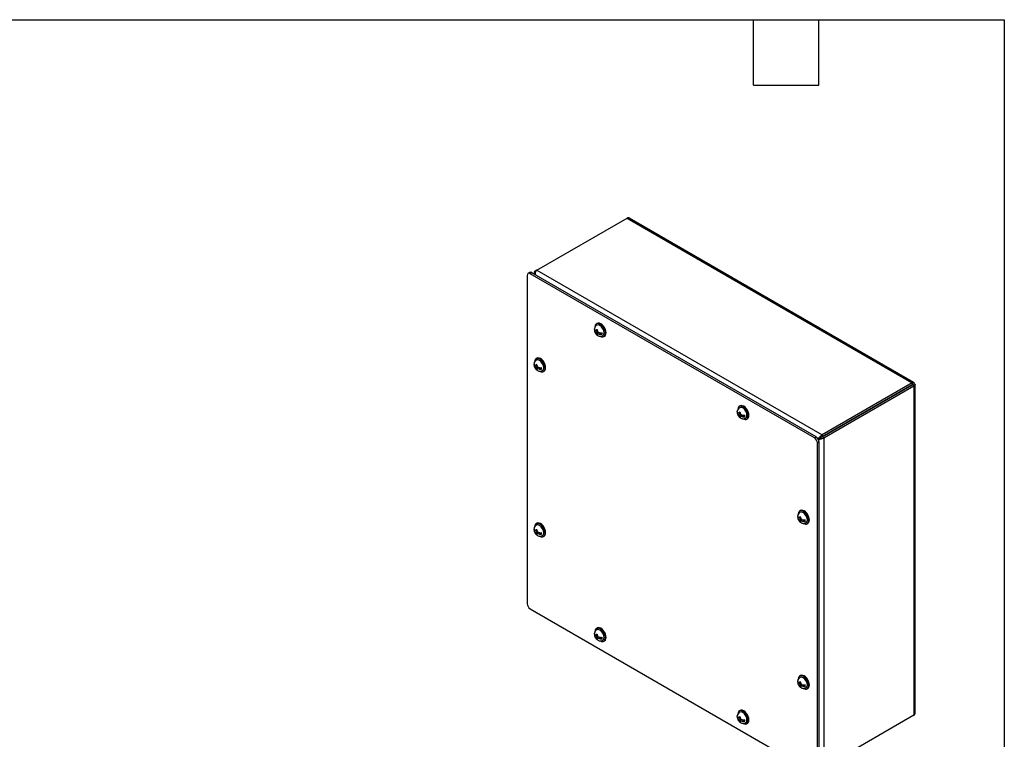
# Model space of a CAD drawing. Header units: inches. Extents: x 0 to 68, y 0.1 to 52.
# Tile 8 of 8: x 38.8 to 68, y 30.6 to 52. Entities that reach past the tile are written whole.
import ezdxf

# ---------------------------------------------------------------- set-up
doc = ezdxf.new("R2010")
doc.units = ezdxf.units.IN
doc.header["$MEASUREMENT"] = 0
for name, color, linetype in [('COM71428-11', 7, 'CONTINUOUS'), ('COM71429-7', 7, 'CONTINUOUS'), ('SCS19475', 7, 'CONTINUOUS'), ('WAM87960', 7, 'CONTINUOUS')]:
    doc.layers.add(name, color=color, linetype=linetype)
doc.layers.add('TEXT', color=140, linetype='CONTINUOUS', lineweight=25)

msp = doc.modelspace()

# ---------------------------------------------------------------- linework, layer by layer
at = {"layer": 'COM71428-11', "color": 7, "linetype": 'Continuous'}
for p, q in [((54.132, 44.532), (56.808, 46.076)), ((56.808, 46.076), (65.279, 41.185)), ((65.321, 41.198), (56.874, 46.074)), ((54.049, 44.449), (54.049, 44.415)), ((54.132, 44.532), (54.081, 44.502)), ((54.081, 44.502), (54.097, 44.493)), ((54.132, 44.532), (62.604, 39.64)), ((54.081, 44.436), (54.051, 44.433)), ((65.279, 41.185), (62.604, 39.64)), ((62.604, 39.582), (65.279, 41.126)), ((65.279, 41.126), (62.604, 39.582)), ((62.655, 39.552), (65.33, 41.097)), ((65.279, 41.185), (65.279, 41.126)), ((65.279, 41.126), (65.33, 41.156)), ((65.279, 41.126), (65.279, 41.126)), ((65.279, 41.126), (65.279, 41.126)), ((65.33, 41.097), (65.279, 41.126)), ((65.33, 41.097), (65.33, 31.315)), ((65.362, 31.373), (65.362, 41.126)), ((62.465, 39.544), (62.492, 39.529)), ((62.481, 39.522), (62.492, 39.529)), ((62.491, 39.505), (62.502, 39.511)), ((62.528, 39.55), (62.492, 39.529)), ((62.538, 39.532), (62.502, 39.511)), ((62.502, 39.511), (62.502, 39.48)), ((62.571, 39.563), (62.529, 39.571)), ((62.556, 39.56), (62.571, 39.563)), ((62.571, 39.563), (62.557, 39.522)), ((62.561, 39.551), (62.571, 39.563)), ((62.604, 39.64), (62.604, 39.582)), ((62.655, 39.552), (62.604, 39.582)), ((62.655, 39.552), (62.655, 29.77)), ((65.33, 31.315), (62.655, 29.77))]:
    msp.add_line(p, q, dxfattribs=at)
for centre, radius, start, end in [((54.11, 44.449), 0.0604, 118.3274, 195.4354), ((54.199, 44.431), 0.12, 123.7703, 171.4962), ((54.279, 44.445), 0.199, 178.7849, 195.2998), ((54.183, 44.46), 0.134, 191.877, 202.7404), ((62.667, 39.414), 0.209, 131.1967, 146.6868), ((62.49, 39.72), 0.209, 273.3132, 288.8033), ((62.575, 39.467), 0.095, 101.0885, 119.9582), ((62.743, 39.415), 0.266, 121.7534, 143.8687), ((62.491, 39.614), 0.095, 300.0418, 318.9115), ((62.529, 39.786), 0.266, 276.1324, 298.2455), ((67.64, 30.821), 10.106, 119.8938, 120.1062)]:
    msp.add_arc(centre, radius, start, end, dxfattribs=at)
for points, knots in [([(56.874, 46.074), (56.874, 46.074), (56.874, 46.074), (56.87, 46.077), (56.865, 46.079), (56.854, 46.082), (56.849, 46.083), (56.832, 46.083), (56.82, 46.081), (56.808, 46.076)], [0.499644, 0.499644, 0.499644, 0.499644, 0.5, 0.5, 0.625, 0.625, 0.75, 0.75, 1, 1, 1, 1]), ([(65.279, 41.185), (65.283, 41.189), (65.287, 41.192), (65.295, 41.196), (65.299, 41.198), (65.306, 41.2), (65.309, 41.201), (65.315, 41.2), (65.318, 41.199), (65.323, 41.197), (65.325, 41.195), (65.329, 41.189), (65.33, 41.186), (65.333, 41.175), (65.332, 41.166), (65.33, 41.156)], [0, 0, 0, 0, 0.125, 0.125, 0.25, 0.25, 0.375, 0.375, 0.5, 0.5, 0.625, 0.625, 0.75, 0.75, 1, 1, 1, 1]), ([(65.279, 41.126), (65.281, 41.13), (65.282, 41.132), (65.284, 41.135), (65.284, 41.136), (65.285, 41.135), (65.284, 41.132), (65.279, 41.126)], [0, 0, 0, 0, 0.25, 0.25, 0.5, 0.5, 1, 1, 1, 1]), ([(65.279, 41.126), (65.283, 41.127), (65.285, 41.127), (65.287, 41.127), (65.288, 41.127), (65.288, 41.127)], [0, 0, 0, 0, 0.25, 0.25, 0.2753493, 0.2753493, 0.2753493, 0.2753493]), ([(65.33, 41.156), (65.335, 41.154), (65.34, 41.152), (65.348, 41.148), (65.351, 41.145), (65.356, 41.14), (65.358, 41.138), (65.361, 41.132), (65.362, 41.129), (65.362, 41.124), (65.361, 41.121), (65.358, 41.115), (65.356, 41.112), (65.348, 41.105), (65.34, 41.1), (65.33, 41.097)], [0, 0, 0, 0, 0.125, 0.125, 0.25, 0.25, 0.375, 0.375, 0.5, 0.5, 0.625, 0.625, 0.75, 0.75, 1, 1, 1, 1]), ([(62.604, 39.582), (62.599, 39.579), (62.593, 39.575), (62.582, 39.569), (62.576, 39.566), (62.571, 39.563)], [0, 0, 0, 0, 0.5, 0.5, 1, 1, 1, 1]), ([(65.33, 31.315), (65.335, 31.319), (65.34, 31.323), (65.348, 31.332), (65.351, 31.337), (65.356, 31.347), (65.358, 31.352), (65.361, 31.363), (65.362, 31.368), (65.362, 31.373)], [0, 0, 0, 0, 0.125, 0.125, 0.25, 0.25, 0.375, 0.375, 0.499644, 0.499644, 0.499644, 0.499644])]:
    msp.add_open_spline(points, degree=3, knots=knots, dxfattribs=at)
msp.add_open_spline([(65.29, 41.126), (65.29, 41.126), (65.286, 41.125), (65.279, 41.126)], degree=3, dxfattribs=at)
at = {"layer": 'COM71429-7', "color": 7, "linetype": 'Continuous'}
for p, q in [((53.92, 44.46), (53.869, 44.43)), ((53.982, 44.453), (53.931, 44.424)), ((62.424, 39.58), (53.982, 44.453)), ((53.843, 44.373), (53.843, 34.626)), ((62.373, 39.55), (53.931, 44.424)), ((62.373, 39.55), (62.424, 39.58)), ((62.512, 39.427), (62.461, 39.397)), ((62.461, 29.65), (62.461, 39.397)), ((62.512, 29.679), (62.512, 39.427)), ((53.931, 34.473), (62.373, 29.599))]:
    msp.add_line(p, q, dxfattribs=at)
for centre, major_axis, start_param, end_param in [((53.931, 44.322), (0.062, -0.108), 2.356194, 3.926991), ((53.982, 44.351), (0.063, -0.108), 2.356194, 3.141593), ((62.373, 39.448), (0.063, -0.108), 0.785398, 2.356194), ((62.424, 39.478), (-0.062, 0.108), 3.926991, 5.497787), ((53.931, 34.575), (-0.063, 0.108), 0.785398, 2.356194)]:
    msp.add_ellipse(centre, major_axis=major_axis, ratio=0.57735, start_param=start_param, end_param=end_param, dxfattribs=at)
at = {"layer": 'SCS19475', "color": 7, "linetype": 'Continuous'}
for p, q in [((55.843, 42.756), (55.856, 42.748)), ((55.902, 42.718), (55.872, 42.735)), ((55.902, 42.745), (55.902, 42.718)), ((55.923, 42.73), (55.902, 42.718)), ((55.902, 42.673), (55.941, 42.695)), ((55.905, 42.72), (55.923, 42.71)), ((55.923, 42.706), (55.923, 42.733)), ((55.952, 42.688), (55.923, 42.706)), ((55.872, 42.69), (55.902, 42.673)), ((55.902, 42.673), (55.902, 42.645)), ((55.923, 42.636), (55.905, 42.626)), ((55.965, 42.685), (55.923, 42.661)), ((55.923, 42.661), (55.952, 42.644)), ((55.923, 42.633), (55.923, 42.661)), ((55.944, 42.693), (55.944, 42.673)), ((55.972, 42.682), (56.067, 42.627)), ((54.049, 41.72), (54.062, 41.712)), ((54.107, 41.682), (54.078, 41.699)), ((54.078, 41.654), (54.107, 41.637)), ((54.107, 41.709), (54.107, 41.682)), ((54.129, 41.694), (54.107, 41.682)), ((54.107, 41.637), (54.146, 41.659)), ((54.107, 41.637), (54.107, 41.609)), ((54.111, 41.684), (54.129, 41.674)), ((54.129, 41.6), (54.111, 41.59)), ((54.129, 41.67), (54.129, 41.697)), ((54.158, 41.653), (54.129, 41.67)), ((54.171, 41.649), (54.129, 41.625)), ((54.129, 41.625), (54.158, 41.608)), ((54.129, 41.597), (54.129, 41.625)), ((54.15, 41.657), (54.15, 41.637)), ((54.177, 41.646), (54.272, 41.591)), ((60.086, 40.306), (60.098, 40.299)), ((60.144, 40.268), (60.115, 40.285)), ((60.115, 40.24), (60.144, 40.223)), ((60.144, 40.296), (60.144, 40.268)), ((60.166, 40.281), (60.144, 40.268)), ((60.144, 40.223), (60.183, 40.246)), ((60.144, 40.223), (60.144, 40.196)), ((60.148, 40.27), (60.166, 40.26)), ((60.166, 40.187), (60.148, 40.176)), ((60.166, 40.256), (60.166, 40.284)), ((60.195, 40.239), (60.166, 40.256)), ((60.208, 40.236), (60.166, 40.211)), ((60.166, 40.211), (60.195, 40.194)), ((60.166, 40.184), (60.166, 40.211)), ((60.187, 40.244), (60.187, 40.223)), ((60.214, 40.232), (60.309, 40.177)), ((61.88, 37.199), (61.893, 37.191)), ((61.939, 37.161), (61.909, 37.178)), ((61.939, 37.188), (61.939, 37.161)), ((61.96, 37.173), (61.939, 37.161)), ((61.939, 37.116), (61.978, 37.138)), ((61.942, 37.163), (61.96, 37.152)), ((61.96, 37.148), (61.96, 37.176)), ((61.989, 37.131), (61.96, 37.148)), ((61.909, 37.133), (61.939, 37.116)), ((61.939, 37.116), (61.939, 37.088)), ((61.96, 37.079), (61.942, 37.069)), ((62.002, 37.128), (61.96, 37.103)), ((61.96, 37.103), (61.989, 37.086)), ((61.96, 37.076), (61.96, 37.103)), ((61.981, 37.136), (61.981, 37.116)), ((62.009, 37.124), (62.104, 37.069)), ((54.049, 36.821), (54.062, 36.813)), ((54.107, 36.783), (54.078, 36.8)), ((54.078, 36.755), (54.107, 36.738)), ((54.107, 36.81), (54.107, 36.783)), ((54.129, 36.795), (54.107, 36.783)), ((54.107, 36.738), (54.146, 36.76)), ((54.107, 36.738), (54.107, 36.71)), ((54.111, 36.785), (54.129, 36.775)), ((54.129, 36.701), (54.111, 36.691)), ((54.129, 36.771), (54.129, 36.798)), ((54.158, 36.754), (54.129, 36.771)), ((54.171, 36.75), (54.129, 36.726)), ((54.129, 36.726), (54.158, 36.709)), ((54.129, 36.698), (54.129, 36.726)), ((54.15, 36.758), (54.15, 36.738)), ((54.177, 36.747), (54.272, 36.692)), ((55.843, 33.713), (55.856, 33.706)), ((55.902, 33.675), (55.872, 33.692)), ((55.872, 33.647), (55.902, 33.63)), ((55.902, 33.703), (55.902, 33.675)), ((55.923, 33.687), (55.902, 33.675)), ((55.902, 33.63), (55.941, 33.653)), ((55.902, 33.63), (55.902, 33.603)), ((55.905, 33.677), (55.923, 33.667)), ((55.923, 33.663), (55.923, 33.69)), ((55.952, 33.646), (55.923, 33.663)), ((55.965, 33.642), (55.923, 33.618)), ((55.944, 33.651), (55.944, 33.63)), ((55.972, 33.639), (56.067, 33.584)), ((55.923, 33.593), (55.905, 33.583)), ((55.923, 33.618), (55.952, 33.601)), ((55.923, 33.59), (55.923, 33.618)), ((61.88, 32.3), (61.893, 32.292)), ((61.939, 32.262), (61.909, 32.279)), ((61.909, 32.234), (61.939, 32.217)), ((61.939, 32.289), (61.939, 32.262)), ((61.96, 32.274), (61.939, 32.262)), ((61.939, 32.217), (61.978, 32.239)), ((61.939, 32.217), (61.939, 32.189)), ((61.942, 32.264), (61.96, 32.253)), ((61.96, 32.18), (61.942, 32.17)), ((61.96, 32.249), (61.96, 32.277)), ((61.989, 32.232), (61.96, 32.249)), ((62.002, 32.229), (61.96, 32.204)), ((61.96, 32.204), (61.989, 32.187)), ((61.96, 32.177), (61.96, 32.204)), ((61.981, 32.237), (61.981, 32.217)), ((62.009, 32.225), (62.104, 32.17)), ((60.086, 31.264), (60.098, 31.256)), ((60.144, 31.226), (60.115, 31.243)), ((60.115, 31.198), (60.144, 31.181)), ((60.144, 31.253), (60.144, 31.226)), ((60.166, 31.238), (60.144, 31.226)), ((60.144, 31.181), (60.183, 31.203)), ((60.144, 31.181), (60.144, 31.153)), ((60.148, 31.228), (60.166, 31.217)), ((60.166, 31.144), (60.148, 31.134)), ((60.166, 31.213), (60.166, 31.241)), ((60.195, 31.196), (60.166, 31.213)), ((60.208, 31.193), (60.166, 31.168)), ((60.166, 31.168), (60.195, 31.151)), ((60.166, 31.141), (60.166, 31.168)), ((60.187, 31.201), (60.187, 31.181)), ((60.214, 31.189), (60.309, 31.135))]:
    msp.add_line(p, q, dxfattribs=at)
for centre, radius, start, end in [((55.979, 42.772), 0.14, 117.4031, 171.9794), ((56.055, 42.735), 0.154, 167.4883, 176.2687), ((56.06, 43.012), 0.288, 237.5669, 242.4331), ((56.076, 42.723), 0.154, 167.4878, 176.2693), ((55.992, 42.651), 0.0909, 183.4589, 195.9327), ((56.06, 42.869), 0.289, 237.5672, 242.4328), ((56.014, 42.639), 0.0909, 183.4575, 195.9341), ((56.037, 42.868), 0.199, 244.7363, 278.4329), ((56.037, 42.823), 0.199, 244.7215, 278.4478), ((54.185, 41.736), 0.14, 117.4031, 171.9794), ((54.261, 41.699), 0.154, 167.4883, 176.2687), ((54.198, 41.615), 0.0909, 183.4589, 195.9327), ((54.265, 41.976), 0.288, 237.5669, 242.4331), ((54.266, 41.833), 0.289, 237.5672, 242.4328), ((54.282, 41.687), 0.154, 167.4878, 176.2693), ((54.219, 41.603), 0.0909, 183.4575, 195.9341), ((54.243, 41.832), 0.199, 244.7363, 278.4329), ((54.243, 41.787), 0.199, 244.7215, 278.4478), ((60.222, 40.322), 0.14, 117.4031, 171.9794), ((60.298, 40.286), 0.154, 167.4883, 176.2687), ((60.235, 40.201), 0.0909, 183.4589, 195.9327), ((60.302, 40.563), 0.288, 237.5669, 242.4331), ((60.302, 40.42), 0.289, 237.5672, 242.4328), ((60.319, 40.274), 0.154, 167.4878, 176.2693), ((60.256, 40.189), 0.0909, 183.4575, 195.9341), ((60.28, 40.419), 0.199, 244.7363, 278.4329), ((60.28, 40.374), 0.199, 244.7215, 278.4478), ((62.016, 37.215), 0.14, 117.4031, 171.9794), ((62.092, 37.178), 0.154, 167.4883, 176.2687), ((62.097, 37.455), 0.288, 237.5669, 242.4331), ((62.113, 37.166), 0.154, 167.4878, 176.2693), ((54.185, 36.837), 0.14, 117.4031, 171.9794), ((62.029, 37.093), 0.0909, 183.4589, 195.9327), ((62.097, 37.312), 0.289, 237.5672, 242.4328), ((62.051, 37.081), 0.0909, 183.4575, 195.9341), ((62.074, 37.311), 0.199, 244.7363, 278.4329), ((62.074, 37.266), 0.199, 244.7215, 278.4478), ((54.261, 36.8), 0.154, 167.4883, 176.2687), ((54.198, 36.716), 0.0909, 183.4589, 195.9327), ((54.265, 37.077), 0.288, 237.5669, 242.4331), ((54.266, 36.934), 0.289, 237.5672, 242.4328), ((54.282, 36.788), 0.154, 167.4878, 176.2693), ((54.219, 36.704), 0.0909, 183.4575, 195.9341), ((54.243, 36.933), 0.199, 244.7363, 278.4329), ((54.243, 36.888), 0.199, 244.7215, 278.4478), ((55.979, 33.729), 0.14, 117.4031, 171.9794), ((56.055, 33.693), 0.154, 167.4883, 176.2687), ((56.06, 33.97), 0.288, 237.5669, 242.4331), ((56.076, 33.68), 0.154, 167.4878, 176.2693), ((56.037, 33.826), 0.199, 244.7363, 278.4329), ((55.992, 33.608), 0.0909, 183.4589, 195.9327), ((56.06, 33.827), 0.289, 237.5672, 242.4328), ((56.014, 33.596), 0.0909, 183.4575, 195.9341), ((56.037, 33.781), 0.199, 244.7215, 278.4478), ((62.016, 32.316), 0.14, 117.4031, 171.9794), ((62.092, 32.279), 0.154, 167.4883, 176.2687), ((62.029, 32.195), 0.0909, 183.4589, 195.9327), ((62.097, 32.556), 0.288, 237.5669, 242.4331), ((62.097, 32.413), 0.289, 237.5672, 242.4328), ((62.113, 32.267), 0.154, 167.4878, 176.2693), ((62.051, 32.182), 0.0909, 183.4575, 195.9341), ((62.074, 32.412), 0.199, 244.7363, 278.4329), ((62.074, 32.367), 0.199, 244.7215, 278.4478), ((60.222, 31.28), 0.14, 117.4031, 171.9794), ((60.298, 31.243), 0.154, 167.4883, 176.2687), ((60.235, 31.159), 0.0909, 183.4589, 195.9327), ((60.302, 31.52), 0.288, 237.5669, 242.4331), ((60.302, 31.377), 0.289, 237.5672, 242.4328), ((60.319, 31.231), 0.154, 167.4878, 176.2693), ((60.256, 31.146), 0.0909, 183.4575, 195.9341), ((60.28, 31.376), 0.199, 244.7363, 278.4329), ((60.28, 31.331), 0.199, 244.7215, 278.4478)]:
    msp.add_arc(centre, radius, start, end, dxfattribs=at)
for centre, major_axis, start_param, end_param in [((55.955, 42.714), (-0.08, 0.139), 0.857913, 0.957558), ((55.912, 42.689), (0.0316, -0.0547), 2.596145, 3.476175), ((56.002, 42.741), (-0.089, 0.155), 3.160159, 6.266782), ((55.912, 42.689), (0.0316, -0.0547), 1.236214, 2.116244), ((55.912, 42.689), (-0.0316, 0.0547), 1.236214, 2.116244), ((55.912, 42.689), (-0.0316, 0.0547), 2.596145, 3.476175), ((55.955, 42.714), (0.08, -0.139), 0.613238, 0.957558), ((54.208, 41.705), (-0.089, 0.155), 3.160159, 6.266782), ((54.16, 41.678), (-0.08, 0.139), 0.857913, 0.957558), ((54.118, 41.653), (0.0316, -0.0547), 2.596145, 3.476175), ((54.118, 41.653), (-0.0316, 0.0547), 1.236214, 2.116244), ((54.118, 41.653), (0.0316, -0.0547), 1.236214, 2.116244), ((54.118, 41.653), (-0.0316, 0.0547), 2.596145, 3.476175), ((54.16, 41.678), (0.08, -0.139), 0.613238, 0.957558), ((60.245, 40.292), (-0.089, 0.155), 3.160159, 6.266782), ((60.197, 40.264), (-0.08, 0.139), 0.857913, 0.957558), ((60.155, 40.24), (0.0316, -0.0547), 2.596145, 3.476175), ((60.155, 40.24), (-0.0316, 0.0547), 1.236214, 2.116244), ((60.155, 40.24), (0.0316, -0.0547), 1.236214, 2.116244), ((60.155, 40.24), (-0.0316, 0.0547), 2.596145, 3.476175), ((60.197, 40.264), (0.08, -0.139), 0.613238, 0.957558), ((61.992, 37.156), (-0.08, 0.139), 0.857913, 0.957558), ((61.949, 37.132), (0.0316, -0.0547), 2.596145, 3.476175), ((62.039, 37.184), (-0.089, 0.155), 3.160159, 6.266782), ((61.949, 37.132), (0.0316, -0.0547), 1.236214, 2.116244), ((54.208, 36.806), (-0.089, 0.155), 3.160159, 6.266782), ((61.949, 37.132), (-0.0316, 0.0547), 1.236214, 2.116244), ((61.949, 37.132), (-0.0316, 0.0547), 2.596145, 3.476175), ((61.992, 37.156), (0.08, -0.139), 0.613238, 0.957558), ((54.16, 36.779), (-0.08, 0.139), 0.857913, 0.957558), ((54.118, 36.754), (0.0316, -0.0547), 2.596145, 3.476175), ((54.118, 36.754), (-0.0316, 0.0547), 1.236214, 2.116244), ((54.118, 36.754), (0.0316, -0.0547), 1.236214, 2.116244), ((54.118, 36.754), (-0.0316, 0.0547), 2.596145, 3.476175), ((54.16, 36.779), (0.08, -0.139), 0.613238, 0.957558), ((55.955, 33.671), (-0.08, 0.139), 0.857913, 0.957558), ((55.912, 33.647), (0.0316, -0.0547), 2.596145, 3.476175), ((55.912, 33.647), (-0.0316, 0.0547), 1.236214, 2.116244), ((56.002, 33.699), (-0.089, 0.155), 3.160159, 6.266782), ((55.912, 33.647), (0.0316, -0.0547), 1.236214, 2.116244), ((55.955, 33.671), (0.08, -0.139), 0.613238, 0.957558), ((55.912, 33.647), (-0.0316, 0.0547), 2.596145, 3.476175), ((62.039, 32.285), (-0.089, 0.155), 3.160159, 6.266782), ((61.992, 32.257), (-0.08, 0.139), 0.857913, 0.957558), ((61.949, 32.233), (0.0316, -0.0547), 2.596145, 3.476175), ((61.949, 32.233), (-0.0316, 0.0547), 1.236214, 2.116244), ((61.949, 32.233), (0.0316, -0.0547), 1.236214, 2.116244), ((61.949, 32.233), (-0.0316, 0.0547), 2.596145, 3.476175), ((61.992, 32.257), (0.08, -0.139), 0.613238, 0.957558), ((60.245, 31.249), (-0.089, 0.155), 3.160159, 6.266782), ((60.197, 31.222), (-0.08, 0.139), 0.857913, 0.957558), ((60.155, 31.197), (0.0316, -0.0547), 2.596145, 3.476175), ((60.155, 31.197), (-0.0316, 0.0547), 1.236214, 2.116244), ((60.155, 31.197), (0.0316, -0.0547), 1.236214, 2.116244), ((60.155, 31.197), (-0.0316, 0.0547), 2.596145, 3.476175), ((60.197, 31.222), (0.08, -0.139), 0.613238, 0.957558)]:
    msp.add_ellipse(centre, major_axis=major_axis, ratio=0.57735, start_param=start_param, end_param=end_param, dxfattribs=at)
for points, knots in [([(55.872, 42.735), (55.866, 42.739), (55.86, 42.744), (55.85, 42.755), (55.846, 42.76), (55.841, 42.771), (55.84, 42.777), (55.839, 42.786), (55.84, 42.789), (55.84, 42.791)], [0, 0, 0, 0, 0.25, 0.25, 0.5, 0.5, 0.75, 0.75, 0.8660363, 0.8660363, 0.8660363, 0.8660363]), ([(55.843, 42.756), (55.841, 42.75), (55.839, 42.744), (55.84, 42.732), (55.841, 42.727), (55.846, 42.715), (55.85, 42.71), (55.86, 42.699), (55.865, 42.694), (55.872, 42.69)], [0, 0, 0, 0, 0.25, 0.25, 0.5, 0.5, 0.75, 0.75, 1, 1, 1, 1]), ([(55.841, 42.732), (55.842, 42.723), (55.846, 42.703), (55.861, 42.668), (55.884, 42.633), (55.914, 42.603), (55.947, 42.582), (55.982, 42.569), (56.018, 42.565), (56.053, 42.569), (56.079, 42.578), (56.09, 42.587), (56.093, 42.589)], [0, 0, 0, 0, 0.075602, 0.191231, 0.313072, 0.443434, 0.555519, 0.662089, 0.766183, 0.869644, 0.973167, 1, 1, 1, 1]), ([(54.078, 41.699), (54.071, 41.703), (54.065, 41.708), (54.056, 41.719), (54.052, 41.724), (54.047, 41.735), (54.045, 41.741), (54.045, 41.75), (54.045, 41.753), (54.046, 41.755)], [0, 0, 0, 0, 0.25, 0.25, 0.5, 0.5, 0.75, 0.75, 0.8660363, 0.8660363, 0.8660363, 0.8660363]), ([(54.049, 41.72), (54.046, 41.714), (54.045, 41.708), (54.045, 41.697), (54.047, 41.691), (54.052, 41.679), (54.056, 41.674), (54.065, 41.663), (54.071, 41.659), (54.078, 41.654)], [0, 0, 0, 0, 0.25, 0.25, 0.5, 0.5, 0.75, 0.75, 1, 1, 1, 1]), ([(54.047, 41.696), (54.048, 41.687), (54.052, 41.667), (54.066, 41.632), (54.09, 41.597), (54.119, 41.567), (54.153, 41.546), (54.188, 41.533), (54.223, 41.529), (54.258, 41.533), (54.285, 41.542), (54.296, 41.551), (54.299, 41.553)], [0, 0, 0, 0, 0.075602, 0.191231, 0.313072, 0.443434, 0.555519, 0.662089, 0.766183, 0.869644, 0.973167, 1, 1, 1, 1]), ([(60.115, 40.285), (60.108, 40.29), (60.102, 40.295), (60.093, 40.305), (60.089, 40.311), (60.084, 40.322), (60.082, 40.328), (60.082, 40.336), (60.082, 40.339), (60.083, 40.342)], [0, 0, 0, 0, 0.25, 0.25, 0.5, 0.5, 0.75, 0.75, 0.8660363, 0.8660363, 0.8660363, 0.8660363]), ([(60.086, 40.306), (60.083, 40.301), (60.082, 40.295), (60.082, 40.283), (60.084, 40.277), (60.089, 40.266), (60.093, 40.26), (60.102, 40.25), (60.108, 40.245), (60.115, 40.24)], [0, 0, 0, 0, 0.25, 0.25, 0.5, 0.5, 0.75, 0.75, 1, 1, 1, 1]), ([(60.083, 40.283), (60.085, 40.273), (60.089, 40.253), (60.103, 40.219), (60.126, 40.183), (60.156, 40.153), (60.19, 40.132), (60.225, 40.12), (60.26, 40.115), (60.295, 40.12), (60.322, 40.129), (60.333, 40.137), (60.336, 40.139)], [0, 0, 0, 0, 0.075602, 0.191231, 0.313072, 0.443434, 0.555519, 0.662089, 0.766183, 0.869644, 0.973167, 1, 1, 1, 1]), ([(61.909, 37.178), (61.902, 37.182), (61.897, 37.187), (61.887, 37.197), (61.883, 37.203), (61.878, 37.214), (61.877, 37.22), (61.876, 37.229), (61.877, 37.231), (61.877, 37.234)], [0, 0, 0, 0, 0.25, 0.25, 0.5, 0.5, 0.75, 0.75, 0.8660363, 0.8660363, 0.8660363, 0.8660363]), ([(61.88, 37.199), (61.877, 37.193), (61.876, 37.187), (61.877, 37.175), (61.878, 37.169), (61.883, 37.158), (61.887, 37.152), (61.896, 37.142), (61.902, 37.137), (61.909, 37.133)], [0, 0, 0, 0, 0.25, 0.25, 0.5, 0.5, 0.75, 0.75, 1, 1, 1, 1]), ([(61.878, 37.175), (61.879, 37.166), (61.883, 37.145), (61.898, 37.111), (61.921, 37.075), (61.951, 37.046), (61.984, 37.024), (62.019, 37.012), (62.055, 37.007), (62.09, 37.012), (62.116, 37.021), (62.127, 37.029), (62.13, 37.031)], [0, 0, 0, 0, 0.075602, 0.191231, 0.313072, 0.443434, 0.555519, 0.662089, 0.766183, 0.869644, 0.973167, 1, 1, 1, 1]), ([(54.078, 36.8), (54.071, 36.804), (54.065, 36.809), (54.056, 36.82), (54.052, 36.825), (54.047, 36.836), (54.045, 36.842), (54.045, 36.851), (54.045, 36.854), (54.046, 36.856)], [0, 0, 0, 0, 0.25, 0.25, 0.5, 0.5, 0.75, 0.75, 0.8660363, 0.8660363, 0.8660363, 0.8660363]), ([(54.049, 36.821), (54.046, 36.815), (54.045, 36.809), (54.045, 36.798), (54.047, 36.792), (54.052, 36.78), (54.056, 36.775), (54.065, 36.764), (54.071, 36.76), (54.078, 36.755)], [0, 0, 0, 0, 0.25, 0.25, 0.5, 0.5, 0.75, 0.75, 1, 1, 1, 1]), ([(54.047, 36.797), (54.048, 36.788), (54.052, 36.768), (54.066, 36.733), (54.09, 36.698), (54.119, 36.668), (54.153, 36.647), (54.188, 36.634), (54.223, 36.63), (54.258, 36.634), (54.285, 36.643), (54.296, 36.652), (54.299, 36.654)], [0, 0, 0, 0, 0.075602, 0.191231, 0.313072, 0.443434, 0.555519, 0.662089, 0.766183, 0.869644, 0.973167, 1, 1, 1, 1]), ([(55.872, 33.692), (55.866, 33.697), (55.86, 33.701), (55.85, 33.712), (55.846, 33.717), (55.841, 33.729), (55.84, 33.735), (55.839, 33.743), (55.84, 33.746), (55.84, 33.749)], [0, 0, 0, 0, 0.25, 0.25, 0.5, 0.5, 0.75, 0.75, 0.8660363, 0.8660363, 0.8660363, 0.8660363]), ([(55.843, 33.713), (55.841, 33.707), (55.839, 33.702), (55.84, 33.69), (55.841, 33.684), (55.846, 33.672), (55.85, 33.667), (55.86, 33.657), (55.865, 33.652), (55.872, 33.647)], [0, 0, 0, 0, 0.25, 0.25, 0.5, 0.5, 0.75, 0.75, 1, 1, 1, 1]), ([(55.841, 33.689), (55.842, 33.68), (55.846, 33.66), (55.861, 33.626), (55.884, 33.59), (55.914, 33.56), (55.947, 33.539), (55.982, 33.526), (56.018, 33.522), (56.053, 33.527), (56.079, 33.535), (56.09, 33.544), (56.093, 33.546)], [0, 0, 0, 0, 0.075602, 0.191231, 0.313072, 0.443434, 0.555519, 0.662089, 0.766183, 0.869644, 0.973167, 1, 1, 1, 1]), ([(61.909, 32.279), (61.902, 32.283), (61.897, 32.288), (61.887, 32.298), (61.883, 32.304), (61.878, 32.315), (61.877, 32.321), (61.876, 32.33), (61.877, 32.332), (61.877, 32.335)], [0, 0, 0, 0, 0.25, 0.25, 0.5, 0.5, 0.75, 0.75, 0.8660363, 0.8660363, 0.8660363, 0.8660363]), ([(61.88, 32.3), (61.877, 32.294), (61.876, 32.288), (61.877, 32.276), (61.878, 32.27), (61.883, 32.259), (61.887, 32.253), (61.896, 32.243), (61.902, 32.238), (61.909, 32.234)], [0, 0, 0, 0, 0.25, 0.25, 0.5, 0.5, 0.75, 0.75, 1, 1, 1, 1]), ([(61.878, 32.276), (61.879, 32.267), (61.883, 32.246), (61.898, 32.212), (61.921, 32.176), (61.951, 32.147), (61.984, 32.125), (62.019, 32.113), (62.055, 32.108), (62.09, 32.113), (62.116, 32.122), (62.127, 32.13), (62.13, 32.132)], [0, 0, 0, 0, 0.075602, 0.191231, 0.313072, 0.443434, 0.555519, 0.662089, 0.766183, 0.869644, 0.973167, 1, 1, 1, 1]), ([(60.115, 31.243), (60.108, 31.247), (60.102, 31.252), (60.093, 31.262), (60.089, 31.268), (60.084, 31.279), (60.082, 31.285), (60.082, 31.294), (60.082, 31.296), (60.083, 31.299)], [0, 0, 0, 0, 0.25, 0.25, 0.5, 0.5, 0.75, 0.75, 0.8660363, 0.8660363, 0.8660363, 0.8660363]), ([(60.086, 31.264), (60.083, 31.258), (60.082, 31.252), (60.082, 31.24), (60.084, 31.234), (60.089, 31.223), (60.093, 31.217), (60.102, 31.207), (60.108, 31.202), (60.115, 31.198)], [0, 0, 0, 0, 0.25, 0.25, 0.5, 0.5, 0.75, 0.75, 1, 1, 1, 1]), ([(60.083, 31.24), (60.085, 31.231), (60.089, 31.211), (60.103, 31.176), (60.126, 31.141), (60.156, 31.111), (60.19, 31.089), (60.225, 31.077), (60.26, 31.073), (60.295, 31.077), (60.322, 31.086), (60.333, 31.094), (60.336, 31.096)], [0, 0, 0, 0, 0.075602, 0.191231, 0.313072, 0.443434, 0.555519, 0.662089, 0.766183, 0.869644, 0.973167, 1, 1, 1, 1])]:
    msp.add_open_spline(points, degree=3, knots=knots, dxfattribs=at)
at = {"layer": 'TEXT'}
for p, q in [((0, 51.964), (68.013, 51.964)), ((60.564, 50.021), (60.564, 51.964)), ((62.508, 50.021), (62.508, 51.964)), ((68.013, 51.964), (68.013, 0.145)), ((60.564, 50.021), (62.508, 50.021))]:
    msp.add_line(p, q, dxfattribs=at)
at = {"layer": 'WAM87960', "color": 7, "linetype": 'Continuous'}
for p, q in [((55.921, 42.948), (55.903, 42.938)), ((56.123, 42.557), (56.141, 42.567)), ((54.126, 41.912), (54.109, 41.902)), ((54.329, 41.521), (54.346, 41.531)), ((60.163, 40.499), (60.146, 40.488)), ((60.366, 40.107), (60.383, 40.118)), ((61.958, 37.391), (61.94, 37.381)), ((54.126, 37.013), (54.109, 37.003)), ((62.16, 37), (62.178, 37.01)), ((54.329, 36.622), (54.346, 36.632)), ((55.921, 33.905), (55.903, 33.895)), ((56.123, 33.514), (56.141, 33.524)), ((61.958, 32.492), (61.94, 32.482)), ((62.16, 32.101), (62.178, 32.111)), ((60.163, 31.456), (60.146, 31.446)), ((60.366, 31.065), (60.383, 31.075))]:
    msp.add_line(p, q, dxfattribs=at)
for centre, major_axis, start_param, end_param in [((56.013, 42.747), (0.11, -0.191), 0, 3.926991), ((56.002, 42.741), (0.09, -0.157), 0, 3.122362), ((56.031, 42.758), (0.11, -0.191), 0, 3.141593), ((56.013, 42.747), (0.11, -0.191), 5.55192, 6.283185), ((56.002, 42.741), (0.09, -0.157), 6.141419, 6.283185), ((54.219, 41.711), (0.11, -0.191), 0, 3.926991), ((54.208, 41.705), (0.09, -0.157), 0, 3.080735), ((54.236, 41.722), (0.11, -0.191), 0, 3.141593), ((54.219, 41.711), (0.11, -0.191), 5.55192, 6.283185), ((54.208, 41.705), (0.09, -0.157), 6.141419, 6.283185), ((60.256, 40.298), (0.11, -0.191), 0, 3.926991), ((60.245, 40.292), (0.09, -0.157), 0, 3.122362), ((60.273, 40.308), (0.11, -0.191), 0, 3.141593), ((60.256, 40.298), (0.11, -0.191), 5.55192, 6.283185), ((60.245, 40.292), (0.09, -0.157), 6.141419, 6.283185), ((62.05, 37.19), (0.11, -0.191), 0, 3.926991), ((62.039, 37.184), (0.09, -0.157), 0, 3.080735), ((62.068, 37.2), (0.11, -0.191), 0, 3.141593), ((54.219, 36.812), (0.11, -0.191), 0, 3.926991), ((54.208, 36.806), (0.09, -0.157), 0, 3.080735), ((54.236, 36.823), (0.11, -0.191), 0, 3.141593), ((62.05, 37.19), (0.11, -0.191), 5.55192, 6.283185), ((62.039, 37.184), (0.09, -0.157), 6.141419, 6.283185), ((54.219, 36.812), (0.11, -0.191), 5.55192, 6.283185), ((54.208, 36.806), (0.09, -0.157), 6.141419, 6.283185), ((56.031, 33.715), (0.11, -0.191), 0, 3.141593), ((56.013, 33.705), (0.11, -0.191), 0, 3.926991), ((56.002, 33.699), (0.09, -0.157), 0, 3.080735), ((56.013, 33.705), (0.11, -0.191), 5.55192, 6.283185), ((56.002, 33.699), (0.09, -0.157), 6.141419, 6.283185), ((62.05, 32.291), (0.11, -0.191), 0, 3.926991), ((62.039, 32.285), (0.09, -0.157), 0, 3.080735), ((62.068, 32.301), (0.11, -0.191), 0, 3.141593), ((62.05, 32.291), (0.11, -0.191), 5.55192, 6.283185), ((62.039, 32.285), (0.09, -0.157), 6.141419, 6.283185), ((60.256, 31.255), (0.11, -0.191), 0, 3.926991), ((60.245, 31.249), (0.09, -0.157), 0, 3.080735), ((60.273, 31.265), (0.11, -0.191), 0, 3.141593), ((60.256, 31.255), (0.11, -0.191), 5.55192, 6.283185), ((60.245, 31.249), (0.09, -0.157), 6.141419, 6.283185)]:
    msp.add_ellipse(centre, major_axis=major_axis, ratio=0.57735, start_param=start_param, end_param=end_param, dxfattribs=at)

doc.saveas('drawing.dxf')
